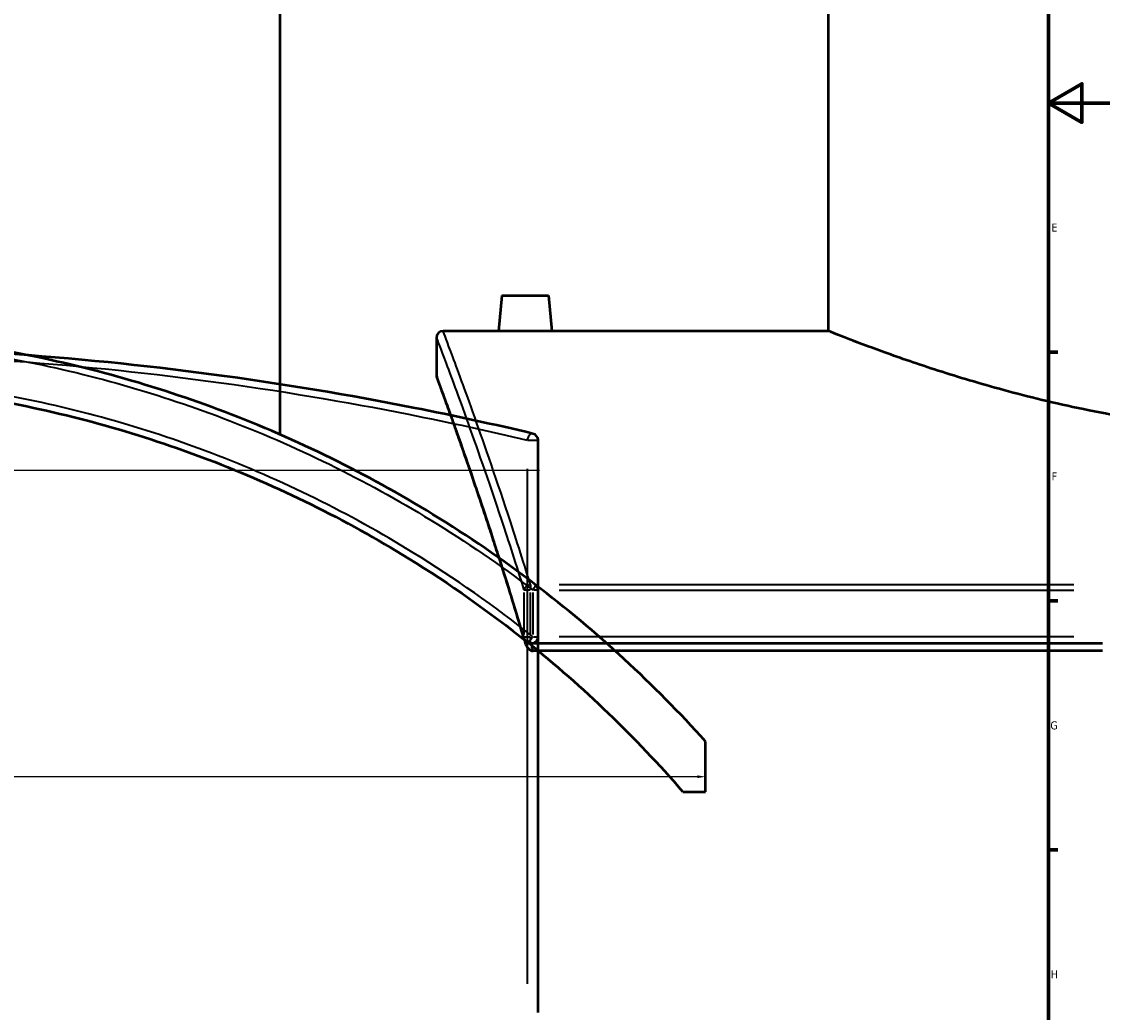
# Model space of a CAD drawing. Header units: millimetres. Extents: x -634 to 1181, y -305 to 948.
# Tile 7 of 13: x 515 to 837, y 26 to 321. Entities that reach past the tile are written whole.
import ezdxf

# ---------------------------------------------------------------- set-up
doc = ezdxf.new("R2010")
doc.units = ezdxf.units.MM
for name, color, linetype, lineweight in [('Border (ANSI)', 7, 'Continuous', 70), ('Dimension (ANSI)', 7, 'Continuous', 25), ('Sketch Geometry (ANSI)', 7, 'Continuous', 25), ('Visible (ANSI)', 7, 'Continuous', 50), ('Visible Narrow (ANSI)', 7, 'Continuous', 35)]:
    doc.layers.add(name, color=color, linetype=linetype, lineweight=lineweight)
doc.styles.add('Note Text (ANSI)', font='tahoma.ttf')
doc.dimstyles.new('Default - mm (ANSI)', dxfattribs={"dimtxt": 2.4, "dimasz": 2.5, "dimexe": 3.175, "dimexo": 1.6002, "dimgap": 0.8, "dimtad": 0, "dimtoh": 1, "dimdec": 0, "dimrnd": 1e-08, "dimzin": 4, "dimdsep": 46, "dimtxsty": 'Note Text (ANSI)', "dimcen": 0.09, "dimdle": 10, "dimclrd": 256, "dimclre": 256, "dimclrt": 5, "dimadec": 1, "dimazin": 1, "dimtfac": 1.27, "dimtofl": 0, "dimtmove": 0, "dimatfit": 3, "dimfxl": 1, "dimtolj": 1, "dimtzin": 4, "dimlwd": -1, "dimlwe": -1, "dimarcsym": 0})

# ---------------------------------------------------------------- blocks, each defined once
blk = doc.blocks.new('Borders Default Border')
at = {"layer": 'Border (ANSI)'}
for p, q in [((821, 222.75), (823.8, 222.75)), ((821, 148.5), (823.8, 148.5)), ((821, 74.25), (823.8, 74.25))]:
    blk.add_line(p, q, dxfattribs=at)
at = {"layer": 'Border (ANSI)', "flags": 128}
for points in [[(20, 20), (20, 574), (821, 574), (821, 20), (20, 20)], [(841, 297), (821, 297), (831, 302.77), (831, 291.23), (821, 297)]]:
    blk.add_lwpolyline(points, dxfattribs=at)
at = {"layer": 'Border (ANSI)', "color": 5, "true_color": 0x0000ff, "char_height": 2.4, "attachment_point": 7, "style": 'Note Text (ANSI)'}
for s, insert in [('E', (821.91, 258.68)), ('F', (821.98, 184.43)), ('G', (821.6, 110.13)), ('H', (821.73, 35.93))]:
    blk.add_mtext(s, dxfattribs=dict(at, insert=insert))
blk = doc.blocks.new('*D6')
at = {"layer": 'Defpoints', "color": 0, "transparency": 16777216}
for p in [(220.27, 137.8), (718.73, 106.56), (718.73, 96.07)]:
    blk.add_point(p, dxfattribs=at)
at = {"layer": 'Dimension (ANSI)', "transparency": 16777216}
for p, q in [((220.27, 136.2), (220.27, 92.89)), ((222.77, 96.07), (376.06, 96.07)), ((716.23, 96.07), (382.89, 96.07))]:
    blk.add_line(p, q, dxfattribs=at)
for points in [[(222.77, 96.48), (222.77, 95.65), (220.27, 96.07)], [(716.23, 96.48), (716.23, 95.65), (718.73, 96.07)]]:
    blk.add_solid(points, dxfattribs=at)
at = {"layer": 'Dimension (ANSI)', "color": 5, "transparency": 16777216, "insert": (376.86, 97.32), "char_height": 2.4, "attachment_point": 1, "style": 'Note Text (ANSI)'}
blk.add_mtext('\\A1;498', dxfattribs=at)

msp = doc.modelspace()

# ---------------------------------------------------------------- linework, layer by layer
at = {"layer": 'Sketch Geometry (ANSI)'}
msp.add_line((249.38, 187.51), (669.18, 187.51), dxfattribs=at)
at = {"layer": 'Visible (ANSI)'}
for p, q in [((591.73, 198.13), (591.73, 409.02)), ((755.38, 229.02), (755.38, 409.02)), ((657.88, 239.62), (656.95, 229.02)), ((657.88, 239.62), (671.88, 239.62)), ((671.88, 239.62), (672.8, 229.02)), ((656.95, 229.02), (640.38, 229.02)), ((755.38, 229.02), (672.8, 229.02)), ((638.38, 227.02), (638.38, 216.02)), ((668.73, 25.77), (668.73, 196.44)), ((668.73, 137.8), (668.73, 151.76)), ((837.13, 135.8), (666.46, 135.8)), ((837.13, 133.61), (667.24, 133.61)), ((718.73, 91.56), (718.73, 106.56)), ((711.97, 91.56), (718.73, 91.56))]:
    msp.add_line(p, q, dxfattribs=at)
for centre, radius, start, end in [((640.38, 227.02), 2, 90, 180), ((640.38, 216.02), 2, 180, 200.2741), ((666.73, 196.44), 2, 0, 76.6591), ((443.73, -140.98), 370, 41.9916, 52.7007), ((666.73, 151.76), 2, 0, 52.7007), ((666.46, 137.8), 2, 196.5132, 270), ((666.73, 137.8), 2, 231.3435, 0), ((443.73, -140.98), 355, 40.9224, 51.3435)]:
    msp.add_arc(centre, radius, start, end, dxfattribs=at)
for points, knots in [([(667.94, 153.35), (658.12, 160.83), (647.91, 167.83), (617.69, 186.39), (596.83, 196.66), (554.31, 212.81), (532.7, 218.86), (488.63, 226.97), (466.18, 229.02), (443.73, 229.02), (421.28, 229.02), (398.83, 226.97), (354.77, 218.86), (333.16, 212.81), (287.78, 195.58), (264.32, 183.66), (234.32, 164.21), (226.41, 158.62), (218.73, 152.75)], [-51.50341, -51.50341, -51.50341, -51.50341, -47.752567, -47.752567, -40.766615, -40.766615, -34.067938, -34.067938, -27.369257, -27.369257, -27.369257, -20.670575, -20.670575, -13.971899, -13.971899, -6.070096, -6.070096, -3.13475, -3.13475, -3.13475, -3.13475]), ([(664.88, 228.93), (663.88, 228.93), (662.82, 228.94), (660.86, 228.95), (659.97, 228.97), (658.57, 228.99), (657.96, 229), (657.15, 229.01), (656.95, 229.02), (656.95, 229.02)], [0, 0, 0, 0, 0.298869, 0.298869, 0.597738, 0.597738, 0.896397, 0.896397, 1.195056, 1.195056, 1.195056, 1.195056]), ([(672.8, 229.02), (672.8, 229.02), (672.61, 229.01), (671.8, 229), (671.19, 228.99), (669.78, 228.97), (668.89, 228.95), (666.93, 228.94), (665.87, 228.93), (664.88, 228.93)], [3.585167, 3.585167, 3.585167, 3.585167, 3.883899, 3.883899, 4.182631, 4.182631, 4.481427, 4.481427, 4.780223, 4.780223, 4.780223, 4.780223]), ([(903.38, 198.13), (893.96, 198.13), (884.27, 198.53), (865.06, 200.15), (855.54, 201.37), (837.35, 204.38), (828.66, 206.18), (812.6, 209.98), (805.24, 211.99), (792.22, 215.83), (786.09, 217.8), (775.26, 221.49), (770.56, 223.2), (762.97, 226.03), (760.08, 227.16), (756.29, 228.65), (755.38, 229.02), (755.38, 229.02)], [0, 0, 0, 0, 2.823527, 2.823527, 5.647053, 5.647053, 8.47058, 8.47058, 11.294107, 11.294107, 14.114777, 14.114777, 16.935448, 16.935448, 19.756118, 19.756118, 22.576788, 22.576788, 22.576788, 22.576788]), ([(667.19, 198.39), (655.84, 201.08), (643.91, 203.69), (612.46, 209.91), (592.27, 213.3), (551.04, 218.77), (530.07, 220.9), (487.31, 223.78), (465.52, 224.52), (443.73, 224.52), (421.95, 224.52), (400.16, 223.78), (357.4, 220.9), (336.43, 218.77), (292.09, 212.88), (269.04, 208.89), (238.17, 202.5), (229.05, 200.47), (220.27, 198.39)], [6.897982, 6.897982, 6.897982, 6.897982, 11.325913, 11.325913, 18.114869, 18.114869, 24.637524, 24.637524, 31.160183, 31.160183, 31.160183, 37.682843, 37.682843, 44.205498, 44.205498, 51.999391, 51.999391, 55.422351, 55.422351, 55.422351, 55.422351]), ([(218.73, 133.61), (228.44, 141.56), (238.57, 149.01), (270.38, 169.86), (293.25, 181.57), (337.25, 198.35), (358.06, 204.2), (400.49, 212.04), (422.11, 214.02), (443.73, 214.02), (465.35, 214.02), (486.97, 212.04), (529.41, 204.2), (550.22, 198.35), (591.13, 182.74), (611.17, 172.84), (642.38, 153.59), (654.21, 145.26), (665.48, 136.24)], [-55.850006, -55.850006, -55.850006, -55.850006, -51.999391, -51.999391, -44.205498, -44.205498, -37.682843, -37.682843, -31.160183, -31.160183, -31.160183, -24.637524, -24.637524, -18.114869, -18.114869, -11.325913, -11.325913, -6.897982, -6.897982, -6.897982, -6.897982]), ([(664.54, 137.23), (663.8, 139.71), (663.07, 142.14), (661.63, 146.89), (660.92, 149.22), (659.51, 153.76), (658.82, 155.97), (657.45, 160.3), (656.77, 162.4), (655.45, 166.51), (654.8, 168.5), (653.53, 172.37), (652.91, 174.25), (651.69, 177.9), (651.1, 179.66), (649.95, 183.06), (649.39, 184.71), (648.3, 187.87), (647.78, 189.39), (646.77, 192.31), (646.28, 193.7), (645.34, 196.37), (644.89, 197.64), (644.04, 200.05), (643.63, 201.2), (642.86, 203.35), (642.5, 204.37), (641.81, 206.26), (641.49, 207.14), (640.9, 208.77), (640.63, 209.52), (640.13, 210.88), (639.91, 211.49), (639.51, 212.59), (639.33, 213.07), (638.96, 214.09), (638.79, 214.55), (638.56, 215.17), (638.5, 215.33), (638.5, 215.33)], [6.897982, 6.897982, 6.897982, 6.897982, 8.111092, 8.111092, 9.324203, 9.324203, 10.537313, 10.537313, 11.750423, 11.750423, 12.963533, 12.963533, 14.176643, 14.176643, 15.389753, 15.389753, 16.602863, 16.602863, 17.815973, 17.815973, 19.029083, 19.029083, 20.242193, 20.242193, 21.455303, 21.455303, 22.668413, 22.668413, 23.881523, 23.881523, 25.094633, 25.094633, 26.307743, 26.307743, 27.520853, 27.520853, 29.340518, 29.340518, 31.160183, 31.160183, 31.160183, 31.160183]), ([(666.46, 133.8), (666.3, 133.87), (666.17, 133.97), (665.84, 134.26), (665.65, 134.5), (665.24, 135.17), (665.03, 135.64), (664.84, 136.21), (664.82, 136.27), (664.81, 136.33)], [-0.5694954, -0.5694954, -0.5694954, -0.5694954, -0.4884724, -0.4884724, -0.3582828, -0.3582828, -0.1817141, -0.1817141, -0.1623067, -0.1623067, -0.1623067, -0.1623067]), ([(666.46, 133.8), (666.46, 133.79), (666.47, 133.79), (666.59, 133.73), (666.72, 133.69), (666.98, 133.63), (667.11, 133.61), (667.24, 133.61)], [0.34443019, 0.34443019, 0.34443019, 0.34443019, 0.34625596, 0.34625596, 0.38974294, 0.38974294, 0.43143042, 0.43143042, 0.43143042, 0.43143042])]:
    msp.add_open_spline(points, degree=3, knots=knots, dxfattribs=at)
msp.add_open_spline([(664.54, 137.23), (664.63, 136.93), (664.72, 136.63), (664.81, 136.33)], degree=3, dxfattribs=at)
at = {"layer": 'Visible Narrow (ANSI)'}
for p, q in [((665.67, 196.44), (668.72, 196.44)), ((665.48, 187.91), (665.48, 34.3)), ((666.32, 151.76), (664.55, 151.76)), ((666.46, 153.29), (666.46, 151.85)), ((668.73, 151.76), (667.32, 151.76)), ((828.59, 153.35), (674.99, 153.35)), ((674.99, 151.76), (828.59, 151.76)), ((664.51, 151.06), (664.51, 138.5)), ((666.46, 138.5), (666.46, 151.06)), ((667.19, 151.06), (667.19, 138.5)), ((664.55, 137.8), (666.32, 137.8)), ((666.46, 135.81), (666.46, 137.65)), ((667.32, 137.8), (668.73, 137.8)), ((828.59, 137.8), (674.99, 137.8))]:
    msp.add_line(p, q, dxfattribs=at)
for centre, major_axis, ratio, start_param, end_param in [((666.73, 196.44), (0.46, 1.95), 0.614207, 0.085772, 1.629663), ((666.46, 151.76), (-1.91, -0.59), 0.781694, 4.54521, 5.83267), ((666.73, 151.76), (1.21, 1.59), 0.185374, 4.9242, 6.21166), ((666.46, 137.8), (-1.92, -0.57), 0.76785, 5.933144, 6.264762), ((666.73, 137.8), (-1.25, -1.56), 0.182091, 0.085772, 1.629663)]:
    msp.add_ellipse(centre, major_axis=major_axis, ratio=ratio, start_param=start_param, end_param=end_param, dxfattribs=at)
for points, knots in [([(666.46, 153.35), (664.14, 160.83), (661.89, 167.83), (655.78, 186.39), (652.2, 196.66), (646.43, 212.81), (644.18, 218.86), (641.16, 226.97), (640.38, 229.02), (640.38, 229.02)], [-51.50341, -51.50341, -51.50341, -51.50341, -47.752567, -47.752567, -40.766615, -40.766615, -34.067938, -34.067938, -27.369257, -27.369257, -27.369257, -27.369257]), ([(220.27, 151.76), (227.67, 157.38), (235.3, 162.74), (264.92, 181.91), (288.31, 193.76), (333.53, 210.9), (355.07, 216.92), (398.98, 224.98), (421.36, 227.02), (443.73, 227.02), (466.11, 227.02), (488.48, 224.98), (532.4, 216.92), (553.94, 210.9), (596.32, 194.83), (617.11, 184.62), (647.22, 166.16), (657.4, 159.2), (667.19, 151.76)], [3.235129, 3.235129, 3.235129, 3.235129, 6.070096, 6.070096, 13.971899, 13.971899, 20.670575, 20.670575, 27.369257, 27.369257, 27.369257, 34.067938, 34.067938, 40.766615, 40.766615, 47.752567, 47.752567, 51.50341, 51.50341, 51.50341, 51.50341]), ([(638.38, 227.02), (638.38, 227.02), (639.16, 224.98), (642.19, 216.92), (644.44, 210.9), (650.22, 194.83), (653.81, 184.62), (659.94, 166.16), (662.19, 159.2), (664.51, 151.76)], [27.369257, 27.369257, 27.369257, 27.369257, 34.067938, 34.067938, 40.766615, 40.766615, 47.752567, 47.752567, 51.50341, 51.50341, 51.50341, 51.50341]), ([(218.73, 195.66), (228.44, 198.01), (238.57, 200.3), (270.38, 206.92), (293.25, 210.91), (337.25, 216.78), (358.06, 218.91), (400.49, 221.78), (422.11, 222.52), (443.73, 222.52), (465.35, 222.52), (486.97, 221.78), (529.41, 218.91), (550.22, 216.78), (591.13, 211.32), (611.17, 207.94), (642.38, 201.73), (654.21, 199.13), (665.48, 196.44)], [-55.850006, -55.850006, -55.850006, -55.850006, -51.999391, -51.999391, -44.205498, -44.205498, -37.682843, -37.682843, -31.160183, -31.160183, -31.160183, -24.637524, -24.637524, -18.114869, -18.114869, -11.325913, -11.325913, -6.897982, -6.897982, -6.897982, -6.897982]), ([(667.19, 137.8), (655.84, 146.87), (643.91, 155.25), (612.46, 174.61), (592.27, 184.57), (551.04, 200.26), (530.07, 206.15), (487.31, 214.02), (465.52, 216.02), (443.73, 216.02), (421.95, 216.02), (400.16, 214.02), (357.4, 206.15), (336.43, 200.26), (292.09, 183.38), (269.04, 171.61), (238.17, 151.41), (229.05, 144.81), (220.27, 137.8)], [6.897982, 6.897982, 6.897982, 6.897982, 11.325913, 11.325913, 18.114869, 18.114869, 24.637524, 24.637524, 31.160183, 31.160183, 31.160183, 37.682843, 37.682843, 44.205498, 44.205498, 51.999391, 51.999391, 55.422351, 55.422351, 55.422351, 55.422351]), ([(664.51, 137.8), (661.82, 146.87), (659.21, 155.25), (652.99, 174.61), (649.6, 184.57), (644.12, 200.26), (641.99, 206.15), (639.12, 214.02), (638.38, 216.02), (638.38, 216.02)], [6.897982, 6.897982, 6.897982, 6.897982, 11.325913, 11.325913, 18.114869, 18.114869, 24.637524, 24.637524, 31.160183, 31.160183, 31.160183, 31.160183])]:
    msp.add_open_spline(points, degree=3, knots=knots, dxfattribs=at)
msp.add_open_spline([(667.24, 133.61), (667.02, 134.35), (666.8, 135.08), (666.59, 135.8)], degree=3, dxfattribs=at)

# ---------------------------------------------------------------- block references
msp.add_blockref('Borders Default Border', (0, 0))

# ---------------------------------------------------------------- dimensions: what is measured, and where the dimension line sits
at = {"layer": 'Dimension (ANSI)'}
dim = msp.add_linear_dim(base=(718.73, 96.07), p1=(220.27, 137.8), p2=(718.73, 106.56), angle=180, dimstyle='Default - mm (ANSI)', override={"dimgap": 0.8, "dimtoh": 0, "dimdec": 0, "dimse2": 1, "dimtol": 0, "dimlim": 0, "dimtp": 0, "dimtm": 0, "dimtdec": 2, "dimatfit": 1}, dxfattribs=at)
dim.commit()
dim.dimension.update_dxf_attribs({"geometry": '*D6', "text_midpoint": (379.48, 96.07), "dimtype": 160})

doc.saveas('drawing.dxf')
